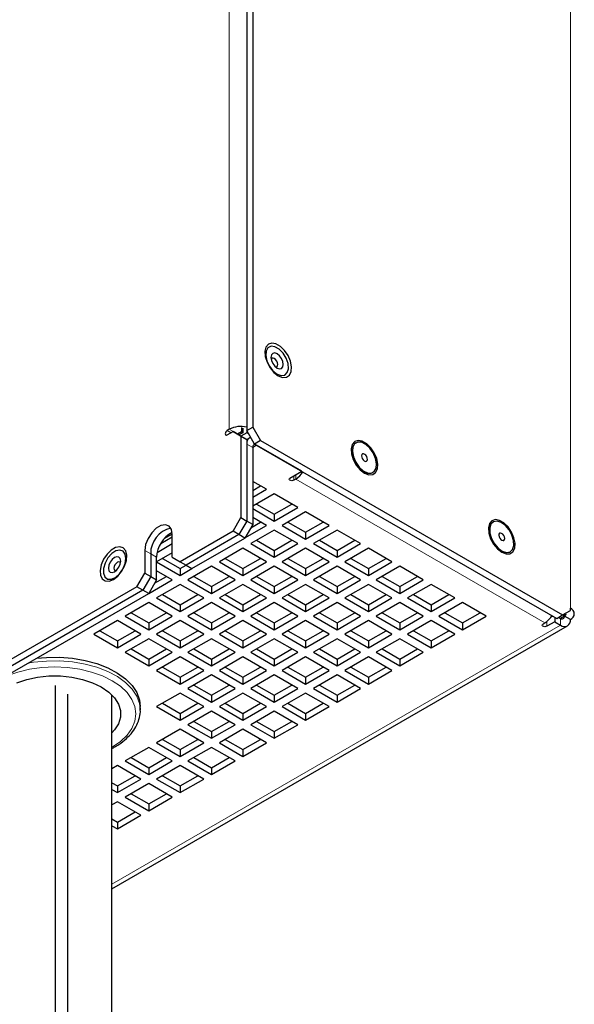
# Model space of a CAD drawing. Header units: millimetres. Extents: x 5 to 418, y 2 to 292.
# Tile 8 of 14: x 356 to 383, y 104 to 151. Entities that reach past the tile are written whole.
import ezdxf

# ---------------------------------------------------------------- set-up
doc = ezdxf.new("R2010")
doc.units = ezdxf.units.MM

msp = doc.modelspace()

# ---------------------------------------------------------------- linework, layer by layer
at = {"color": 7, "linetype": 'Continuous', "lineweight": 18}
for p, q in [((366.0556, 131.3623), (366.0556, 205.1776)), ((382.4607, 196.796), (382.4607, 122.7629)), ((366.1499, 131.199), (365.9614, 131.3079)), ((366.2725, 131.2372), (366.0556, 131.3623)), ((367.187, 130.4914), (366.9042, 130.6546)), ((367.187, 130.4914), (367.3756, 130.6002)), ((367.3756, 130.6005), (367.3756, 130.6002)), ((369.1669, 129.1307), (369.1669, 128.913)), ((369.2612, 129.1851), (369.2612, 128.9674)), ((381.2349, 122.0552), (369.2612, 128.9674)), ((362.0016, 125.5381), (362.2844, 125.3748)), ((362.5672, 125.2115), (362.2844, 125.3748)), ((381.9891, 122.2729), (381.9891, 121.9463)), ((382.1775, 122.3817), (382.1777, 122.3818)), ((382.1779, 122.4907), (382.1779, 122.3819)), ((382.1779, 122.3819), (382.4607, 122.2187)), ((360.4165, 109.4927), (381.9891, 121.9463)), ((381.3291, 122.1206), (381.3291, 121.8919))]:
    msp.add_line(p, q, dxfattribs=at)
at = {"color": 7, "linetype": 'Continuous', "lineweight": 25}
for p, q in [((366.9044, 192.2764), (366.9044, 131.308)), ((367.1872, 192.4396), (367.1872, 131.4713)), ((366.0556, 131.3623), (365.9614, 131.3079)), ((365.9614, 131.0902), (366.2442, 131.2534)), ((366.6213, 131.0357), (366.2442, 131.2534)), ((366.2442, 131.2534), (366.527, 131.0902)), ((366.6496, 131.2371), (366.461, 131.1283)), ((366.7156, 131.199), (366.527, 131.0902)), ((366.904, 131.1989), (366.6213, 131.0357)), ((366.6496, 131.4549), (366.6496, 131.2371)), ((366.7156, 131.199), (366.6496, 131.2371)), ((366.7156, 131.4168), (366.7156, 131.199)), ((366.904, 131.4167), (366.904, 131.1989)), ((366.999, 131.1441), (366.904, 131.1989)), ((366.9044, 131.308), (367.1872, 131.4713)), ((367.2815, 130.6548), (366.9044, 131.308)), ((367.1872, 131.4713), (367.5643, 130.8181)), ((366.527, 131.0902), (366.9042, 130.8724)), ((366.6213, 131.0357), (366.6213, 127.1163)), ((366.9042, 130.8724), (366.6213, 131.0357)), ((367.0423, 130.9599), (366.8974, 130.8763)), ((366.9042, 130.8724), (366.9042, 126.953)), ((367.5643, 130.8181), (367.2815, 130.6548)), ((367.5643, 130.8181), (382.0836, 122.4363)), ((372.1479, 130.7179), (372.1415, 130.7142)), ((366.9042, 130.6546), (366.9042, 126.953)), ((367.187, 130.4914), (367.187, 126.7897)), ((367.2815, 130.6548), (381.8007, 122.273)), ((369.544, 129.3484), (367.3756, 130.6002)), ((368.9783, 129.0219), (369.544, 129.3484)), ((369.544, 129.3486), (369.544, 129.3484)), ((372.9681, 129.2824), (372.9745, 129.2861)), ((367.847, 128.4776), (367.187, 128.8586)), ((369.2612, 128.9674), (369.1669, 128.913)), ((367.187, 128.4232), (367.5641, 128.6409)), ((367.187, 128.0966), (367.847, 128.4776)), ((368.2241, 128.2599), (367.187, 127.6612)), ((369.3555, 127.6068), (368.2241, 128.2599)), ((367.187, 127.5523), (368.2241, 126.9536)), ((367.3756, 127.7701), (368.2241, 127.2802)), ((368.2241, 127.2802), (369.0726, 127.7701)), ((368.2241, 126.9536), (369.3555, 127.6068)), ((369.7326, 127.389), (368.6012, 126.7359)), ((370.864, 126.7359), (369.7326, 127.389)), ((366.2442, 126.4631), (366.6213, 127.1163)), ((366.9042, 126.953), (366.527, 126.2998)), ((366.6213, 127.1163), (366.9042, 126.953)), ((367.187, 126.7897), (366.9042, 126.953)), ((367.0933, 126.6275), (367.5641, 126.8992)), ((367.847, 126.7359), (367.187, 127.1169)), ((368.2241, 127.2802), (368.2241, 126.9536)), ((368.8841, 126.8992), (369.7326, 126.4094)), ((369.7326, 126.4094), (370.5811, 126.8992)), ((378.7476, 126.908), (378.7412, 126.9043)), ((366.2442, 126.4631), (363.6986, 124.9935)), ((366.527, 126.2998), (366.2442, 126.4631)), ((367.187, 126.7897), (366.8099, 126.1365)), ((366.8105, 126.1376), (367.847, 126.7359)), ((368.2241, 126.5182), (367.0927, 125.8651)), ((369.3555, 125.8651), (368.2241, 126.5182)), ((368.6012, 126.7359), (369.7326, 126.0828)), ((369.7326, 126.0828), (370.864, 126.7359)), ((371.2411, 126.5182), (370.1097, 125.8651)), ((372.3725, 125.8651), (371.2411, 126.5182)), ((362.7657, 125.8708), (363.3215, 126.1917)), ((363.3212, 126.3221), (362.9214, 126.0913)), ((363.3215, 125.2113), (363.3215, 126.3)), ((366.527, 126.2998), (363.9815, 124.8303)), ((364.2643, 124.667), (366.8099, 126.1365)), ((366.8099, 126.1365), (366.527, 126.2998)), ((367.3756, 126.0284), (368.2241, 125.5386)), ((368.2241, 125.5386), (369.0726, 126.0284)), ((369.7326, 126.4094), (369.7326, 126.0828)), ((370.3926, 126.0284), (371.2411, 125.5386)), ((371.2411, 125.5386), (372.0896, 126.0284)), ((362.0016, 125.5381), (362.0016, 124.4493)), ((362.5949, 125.4456), (363.3215, 125.8651)), ((366.7156, 125.6474), (365.5842, 124.9942)), ((367.847, 124.9942), (366.7156, 125.6474)), ((367.0927, 125.8651), (368.2241, 125.212)), ((368.2241, 125.212), (369.3555, 125.8651)), ((368.2241, 125.5386), (368.2241, 125.212)), ((369.7326, 125.6474), (368.6012, 124.9942)), ((370.864, 124.9942), (369.7326, 125.6474)), ((370.1097, 125.8651), (371.2411, 125.212)), ((371.2411, 125.212), (372.3725, 125.8651)), ((371.2411, 125.5386), (371.2411, 125.212)), ((372.7496, 125.6474), (371.6182, 124.9942)), ((373.881, 124.9942), (372.7496, 125.6474)), ((379.5678, 125.4725), (379.5742, 125.4762)), ((362.2844, 125.3748), (362.2844, 124.2861)), ((363.3215, 125.4297), (362.5672, 124.9942)), ((362.5672, 124.1228), (362.5672, 125.2115)), ((362.8501, 125.1576), (363.6986, 124.6677)), ((363.3215, 125.2113), (363.6986, 124.9935)), ((365.8671, 125.1576), (366.7156, 124.6677)), ((366.7156, 124.6677), (367.5641, 125.1576)), ((368.8841, 125.1576), (369.7326, 124.6677)), ((369.7326, 124.6677), (370.5811, 125.1576)), ((371.9011, 125.1576), (372.7496, 124.6677)), ((372.7496, 124.6677), (373.5981, 125.1576)), ((362.5672, 124.9942), (363.6986, 124.3411)), ((363.3215, 124.1234), (362.5672, 124.5588)), ((363.6986, 124.9935), (363.9815, 124.8303)), ((363.6986, 124.6677), (363.9808, 124.8306)), ((363.6986, 124.6677), (363.6986, 124.3411)), ((363.6986, 124.3411), (364.2637, 124.6673)), ((363.9815, 124.8303), (364.2643, 124.667)), ((365.2071, 124.7765), (364.0757, 124.1234)), ((366.3385, 124.1234), (365.2071, 124.7765)), ((365.5842, 124.9942), (366.7156, 124.3411)), ((366.7156, 124.3411), (367.847, 124.9942)), ((366.7156, 124.6677), (366.7156, 124.3411)), ((368.2241, 124.7765), (367.0927, 124.1234)), ((369.3555, 124.1234), (368.2241, 124.7765)), ((368.6012, 124.9942), (369.7326, 124.3411)), ((369.7326, 124.3411), (370.864, 124.9942)), ((369.7326, 124.6677), (369.7326, 124.3411)), ((371.2411, 124.7765), (370.1097, 124.1234)), ((372.3725, 124.1234), (371.2411, 124.7765)), ((371.6182, 124.9942), (372.7496, 124.3411)), ((372.7496, 124.3411), (373.881, 124.9942)), ((372.7496, 124.6677), (372.7496, 124.3411)), ((374.2581, 124.7765), (373.1267, 124.1234)), ((375.3894, 124.1234), (374.2581, 124.7765)), ((361.6244, 123.7961), (362.0016, 124.4493)), ((362.2844, 124.2861), (361.9073, 123.6329)), ((362.0016, 124.4493), (362.2844, 124.2861)), ((362.5672, 124.1228), (362.1901, 123.4696)), ((362.1907, 123.4706), (363.3215, 124.1234)), ((362.2844, 124.2861), (362.5672, 124.1228)), ((362.4736, 123.9605), (363.0386, 124.2867)), ((364.0757, 124.1234), (365.2071, 123.4703)), ((364.3586, 124.2867), (365.2071, 123.7969)), ((365.2071, 123.7969), (366.0556, 124.2867)), ((365.2071, 123.4703), (366.3385, 124.1234)), ((367.0927, 124.1234), (368.2241, 123.4703)), ((367.3756, 124.2867), (368.2241, 123.7969)), ((368.2241, 123.7969), (369.0726, 124.2867)), ((368.2241, 123.4703), (369.3555, 124.1234)), ((370.1097, 124.1234), (371.2411, 123.4703)), ((370.3926, 124.2867), (371.2411, 123.7969)), ((371.2411, 123.7969), (372.0896, 124.2867)), ((371.2411, 123.4703), (372.3725, 124.1234)), ((373.1267, 124.1234), (374.2581, 123.4703)), ((373.4096, 124.2867), (374.2581, 123.7969)), ((374.2581, 123.7969), (375.1066, 124.2867)), ((374.2581, 123.4703), (375.3894, 124.1234)), ((361.6244, 123.7961), (340.1284, 111.3867)), ((361.9073, 123.6329), (340.4112, 111.2235)), ((361.9073, 123.6329), (361.6244, 123.7961)), ((362.1901, 123.4696), (361.9073, 123.6329)), ((363.6986, 123.9057), (362.5672, 123.2526)), ((364.83, 123.2526), (363.6986, 123.9057)), ((365.2071, 123.7969), (365.2071, 123.4703)), ((366.7156, 123.9057), (365.5842, 123.2526)), ((367.847, 123.2526), (366.7156, 123.9057)), ((368.2241, 123.7969), (368.2241, 123.4703)), ((369.7326, 123.9057), (368.6012, 123.2526)), ((370.864, 123.2526), (369.7326, 123.9057)), ((371.2411, 123.7969), (371.2411, 123.4703)), ((372.7496, 123.9057), (371.6182, 123.2526)), ((373.881, 123.2526), (372.7496, 123.9057)), ((374.2581, 123.7969), (374.2581, 123.4703)), ((375.7666, 123.9057), (374.6352, 123.2526)), ((376.8979, 123.2526), (375.7666, 123.9057)), ((340.6941, 111.0602), (362.1901, 123.4696)), ((362.5672, 123.2526), (363.6986, 122.5994)), ((362.8501, 123.4159), (363.6986, 122.9261)), ((363.6986, 122.9261), (364.5471, 123.4159)), ((363.6986, 122.5994), (364.83, 123.2526)), ((365.5842, 123.2526), (366.7156, 122.5994)), ((365.8671, 123.4159), (366.7156, 122.9261)), ((366.7156, 122.9261), (367.5641, 123.4159)), ((366.7156, 122.5994), (367.847, 123.2526)), ((368.6012, 123.2526), (369.7326, 122.5994)), ((368.8841, 123.4159), (369.7326, 122.9261)), ((369.7326, 122.9261), (370.5811, 123.4159)), ((369.7326, 122.5994), (370.864, 123.2526)), ((371.6182, 123.2526), (372.7496, 122.5994)), ((371.9011, 123.4159), (372.7496, 122.9261)), ((372.7496, 122.9261), (373.5981, 123.4159)), ((372.7496, 122.5994), (373.881, 123.2526)), ((374.6352, 123.2526), (375.7666, 122.5994)), ((374.9181, 123.4159), (375.7666, 122.9261)), ((375.7666, 122.9261), (376.6151, 123.4159)), ((375.7666, 122.5994), (376.8979, 123.2526)), ((362.1901, 123.0349), (361.0587, 122.3817)), ((363.3215, 122.3817), (362.1901, 123.0349)), ((363.6986, 122.9261), (363.6986, 122.5994)), ((365.2071, 123.0349), (364.0757, 122.3817)), ((366.3385, 122.3817), (365.2071, 123.0349)), ((366.7156, 122.9261), (366.7156, 122.5994)), ((368.2241, 123.0349), (367.0927, 122.3817)), ((369.3555, 122.3817), (368.2241, 123.0349)), ((369.7326, 122.9261), (369.7326, 122.5994)), ((371.2411, 123.0349), (370.1097, 122.3817)), ((372.3725, 122.3817), (371.2411, 123.0349)), ((372.7496, 122.9261), (372.7496, 122.5994)), ((374.2581, 123.0349), (373.1267, 122.3817)), ((375.3894, 122.3817), (374.2581, 123.0349)), ((375.7666, 122.9261), (375.7666, 122.5994)), ((377.2751, 123.0349), (376.1437, 122.3817)), ((378.4064, 122.3817), (377.2751, 123.0349)), ((382.0836, 122.4363), (382.4607, 122.6541)), ((382.4607, 122.6541), (382.4607, 122.7629)), ((360.6816, 122.164), (359.5503, 121.5109)), ((361.813, 121.5109), (360.6816, 122.164)), ((361.0587, 122.3817), (362.1901, 121.7286)), ((361.3416, 122.545), (362.1901, 122.0552)), ((362.1901, 122.0552), (363.0386, 122.545)), ((362.1901, 121.7286), (363.3215, 122.3817)), ((363.6986, 122.164), (362.5672, 121.5109)), ((364.83, 121.5109), (363.6986, 122.164)), ((364.0757, 122.3817), (365.2071, 121.7286)), ((364.3586, 122.545), (365.2071, 122.0552)), ((365.2071, 122.0552), (366.0556, 122.545)), ((365.2071, 121.7286), (366.3385, 122.3817)), ((366.7156, 122.164), (365.5842, 121.5109)), ((367.847, 121.5109), (366.7156, 122.164)), ((367.0927, 122.3817), (368.2241, 121.7286)), ((367.3756, 122.545), (368.2241, 122.0552)), ((368.2241, 122.0552), (369.0726, 122.545)), ((368.2241, 121.7286), (369.3555, 122.3817)), ((369.7326, 122.164), (368.6012, 121.5109)), ((370.864, 121.5109), (369.7326, 122.164)), ((370.1097, 122.3817), (371.2411, 121.7286)), ((370.3926, 122.545), (371.2411, 122.0552)), ((371.2411, 122.0552), (372.0896, 122.545)), ((371.2411, 121.7286), (372.3725, 122.3817)), ((372.7496, 122.164), (371.6182, 121.5109)), ((373.881, 121.5109), (372.7496, 122.164)), ((373.1267, 122.3817), (374.2581, 121.7286)), ((373.4096, 122.545), (374.2581, 122.0552)), ((374.2581, 122.0552), (375.1066, 122.545)), ((374.2581, 121.7286), (375.3894, 122.3817)), ((375.7666, 122.164), (374.6352, 121.5109)), ((376.8979, 121.5109), (375.7666, 122.164)), ((376.1437, 122.3817), (377.2751, 121.7286)), ((376.4266, 122.545), (377.2751, 122.0552)), ((377.2751, 122.0552), (378.1235, 122.545)), ((377.2751, 121.7286), (378.4064, 122.3817)), ((381.6121, 122.3819), (381.5177, 122.3274)), ((381.7063, 122.3275), (381.7063, 122.1096)), ((381.8007, 122.273), (382.0836, 122.4363)), ((381.8949, 122.3273), (381.9891, 122.2729)), ((382.1775, 122.3817), (381.9891, 122.2729)), ((382.1775, 122.3817), (382.0833, 122.4361)), ((382.1775, 122.4905), (382.1775, 122.3817)), ((382.1777, 122.3818), (382.1779, 122.3819)), ((382.4605, 122.2185), (382.1777, 122.3818)), ((382.4605, 122.2185), (382.4607, 122.2187)), ((360.4165, 109.2673), (382.3224, 121.9133)), ((362.1901, 122.0552), (362.1901, 121.7286)), ((365.2071, 122.0552), (365.2071, 121.7286)), ((368.2241, 122.0552), (368.2241, 121.7286)), ((371.2411, 122.0552), (371.2411, 121.7286)), ((374.2581, 122.0552), (374.2581, 121.7286)), ((377.2751, 122.0552), (377.2751, 121.7286)), ((381.1406, 122.0007), (381.2349, 122.0552)), ((381.7063, 122.1096), (381.3291, 121.8919)), ((381.7063, 122.1096), (381.9891, 121.9463)), ((359.5503, 121.5109), (360.6816, 120.8578)), ((359.8331, 121.6742), (360.6816, 121.1844)), ((360.6816, 121.1844), (361.5301, 121.6742)), ((360.6816, 120.8578), (361.813, 121.5109)), ((362.1901, 121.2932), (361.0587, 120.6401)), ((363.3215, 120.6401), (362.1901, 121.2932)), ((362.5672, 121.5109), (363.6986, 120.8578)), ((362.8501, 121.6742), (363.6986, 121.1844)), ((363.6986, 121.1844), (364.5471, 121.6742)), ((363.6986, 120.8578), (364.83, 121.5109)), ((365.2071, 121.2932), (364.0757, 120.6401)), ((366.3385, 120.6401), (365.2071, 121.2932)), ((365.5842, 121.5109), (366.7156, 120.8578)), ((365.8671, 121.6742), (366.7156, 121.1844)), ((366.7156, 121.1844), (367.5641, 121.6742)), ((366.7156, 120.8578), (367.847, 121.5109)), ((368.2241, 121.2932), (367.0927, 120.6401)), ((369.3555, 120.6401), (368.2241, 121.2932)), ((368.6012, 121.5109), (369.7326, 120.8578)), ((368.8841, 121.6742), (369.7326, 121.1844)), ((369.7326, 121.1844), (370.5811, 121.6742)), ((369.7326, 120.8578), (370.864, 121.5109)), ((371.2411, 121.2932), (370.1097, 120.6401)), ((372.3725, 120.6401), (371.2411, 121.2932)), ((371.6182, 121.5109), (372.7496, 120.8578)), ((371.9011, 121.6742), (372.7496, 121.1844)), ((372.7496, 121.1844), (373.5981, 121.6742)), ((372.7496, 120.8578), (373.881, 121.5109)), ((374.2581, 121.2932), (373.1267, 120.6401)), ((375.3894, 120.6401), (374.2581, 121.2932)), ((374.6352, 121.5109), (375.7666, 120.8578)), ((374.9181, 121.6742), (375.7666, 121.1844)), ((375.7666, 121.1844), (376.6151, 121.6742)), ((375.7666, 120.8578), (376.8979, 121.5109)), ((360.6816, 121.1844), (360.6816, 120.8578)), ((361.3416, 120.8034), (362.1901, 120.3136)), ((362.1901, 120.3136), (363.0386, 120.8034)), ((363.6986, 121.1844), (363.6986, 120.8578)), ((364.3586, 120.8034), (365.2071, 120.3136)), ((365.2071, 120.3136), (366.0556, 120.8034)), ((366.7156, 121.1844), (366.7156, 120.8578)), ((367.3756, 120.8034), (368.2241, 120.3136)), ((368.2241, 120.3136), (369.0726, 120.8034)), ((369.7326, 121.1844), (369.7326, 120.8578)), ((370.3926, 120.8034), (371.2411, 120.3136)), ((371.2411, 120.3136), (372.0896, 120.8034)), ((372.7496, 121.1844), (372.7496, 120.8578)), ((373.4096, 120.8034), (374.2581, 120.3136)), ((374.2581, 120.3136), (375.1066, 120.8034)), ((375.7666, 121.1844), (375.7666, 120.8578)), ((361.0587, 120.6401), (362.1901, 119.9869)), ((362.1901, 119.9869), (363.3215, 120.6401)), ((362.1901, 120.3136), (362.1901, 119.9869)), ((363.6986, 120.4224), (362.5672, 119.7692)), ((364.83, 119.7692), (363.6986, 120.4224)), ((364.0757, 120.6401), (365.2071, 119.9869)), ((365.2071, 119.9869), (366.3385, 120.6401)), ((365.2071, 120.3136), (365.2071, 119.9869)), ((366.7156, 120.4224), (365.5842, 119.7692)), ((367.847, 119.7692), (366.7156, 120.4224)), ((367.0927, 120.6401), (368.2241, 119.9869)), ((368.2241, 119.9869), (369.3555, 120.6401)), ((368.2241, 120.3136), (368.2241, 119.9869)), ((369.7326, 120.4224), (368.6012, 119.7692)), ((370.864, 119.7692), (369.7326, 120.4224)), ((370.1097, 120.6401), (371.2411, 119.9869)), ((371.2411, 119.9869), (372.3725, 120.6401)), ((371.2411, 120.3136), (371.2411, 119.9869)), ((372.7496, 120.4224), (371.6182, 119.7692)), ((373.881, 119.7692), (372.7496, 120.4224)), ((373.1267, 120.6401), (374.2581, 119.9869)), ((374.2581, 119.9869), (375.3894, 120.6401)), ((374.2581, 120.3136), (374.2581, 119.9869)), ((362.8501, 119.9325), (363.6986, 119.4427)), ((363.6986, 119.4427), (364.5471, 119.9325)), ((365.8671, 119.9325), (366.7156, 119.4427)), ((366.7156, 119.4427), (367.5641, 119.9325)), ((368.8841, 119.9325), (369.7326, 119.4427)), ((369.7326, 119.4427), (370.5811, 119.9325)), ((371.9011, 119.9325), (372.7496, 119.4427)), ((372.7496, 119.4427), (373.5981, 119.9325)), ((362.5672, 119.7692), (363.6986, 119.1161)), ((363.6986, 119.1161), (364.83, 119.7692)), ((363.6986, 119.4427), (363.6986, 119.1161)), ((365.2071, 119.5515), (364.0757, 118.8984)), ((366.3385, 118.8984), (365.2071, 119.5515)), ((365.5842, 119.7692), (366.7156, 119.1161)), ((366.7156, 119.1161), (367.847, 119.7692)), ((366.7156, 119.4427), (366.7156, 119.1161)), ((368.2241, 119.5515), (367.0927, 118.8984)), ((369.3555, 118.8984), (368.2241, 119.5515)), ((368.6012, 119.7692), (369.7326, 119.1161)), ((369.7326, 119.1161), (370.864, 119.7692)), ((369.7326, 119.4427), (369.7326, 119.1161)), ((371.2411, 119.5515), (370.1097, 118.8984)), ((372.3725, 118.8984), (371.2411, 119.5515)), ((371.6182, 119.7692), (372.7496, 119.1161)), ((372.7496, 119.1161), (373.881, 119.7692)), ((372.7496, 119.4427), (372.7496, 119.1161)), ((357.7119, 95.4158), (357.7119, 119.0515)), ((364.0757, 118.8984), (365.2071, 118.2453)), ((364.3586, 119.0617), (365.2071, 118.5719)), ((365.2071, 118.5719), (366.0556, 119.0617)), ((365.2071, 118.2453), (366.3385, 118.8984)), ((367.0927, 118.8984), (368.2241, 118.2453)), ((367.3756, 119.0617), (368.2241, 118.5719)), ((368.2241, 118.5719), (369.0726, 119.0617)), ((368.2241, 118.2453), (369.3555, 118.8984)), ((370.1097, 118.8984), (371.2411, 118.2453)), ((370.3926, 119.0617), (371.2411, 118.5719)), ((371.2411, 118.5719), (372.0896, 119.0617)), ((371.2411, 118.2453), (372.3725, 118.8984)), ((358.2832, 118.6332), (358.2832, 95.1918)), ((360.4165, 94.7543), (360.4165, 118.5914)), ((363.6986, 118.6807), (362.5672, 118.0276)), ((364.83, 118.0276), (363.6986, 118.6807)), ((365.2071, 118.5719), (365.2071, 118.2453)), ((366.7156, 118.6807), (365.5842, 118.0276)), ((367.847, 118.0276), (366.7156, 118.6807)), ((368.2241, 118.5719), (368.2241, 118.2453)), ((369.7326, 118.6807), (368.6012, 118.0276)), ((370.864, 118.0276), (369.7326, 118.6807)), ((371.2411, 118.5719), (371.2411, 118.2453)), ((361.7802, 117.9642), (361.7846, 117.8534)), ((361.7846, 117.8534), (361.7846, 118.0276)), ((362.5672, 118.0276), (363.6986, 117.3744)), ((362.8501, 118.1909), (363.6986, 117.7011)), ((363.6986, 117.7011), (364.5471, 118.1909)), ((363.6986, 117.3744), (364.83, 118.0276)), ((365.5842, 118.0276), (366.7156, 117.3744)), ((365.8671, 118.1909), (366.7156, 117.7011)), ((366.7156, 117.7011), (367.5641, 118.1909)), ((366.7156, 117.3744), (367.847, 118.0276)), ((368.6012, 118.0276), (369.7326, 117.3744)), ((368.8841, 118.1909), (369.7326, 117.7011)), ((369.7326, 117.7011), (370.5811, 118.1909)), ((369.7326, 117.3744), (370.864, 118.0276)), ((363.6986, 117.7011), (363.6986, 117.3744)), ((365.2071, 117.8099), (364.0757, 117.1567)), ((366.3385, 117.1567), (365.2071, 117.8099)), ((366.7156, 117.7011), (366.7156, 117.3744)), ((368.2241, 117.8099), (367.0927, 117.1567)), ((369.3555, 117.1567), (368.2241, 117.8099)), ((369.7326, 117.7011), (369.7326, 117.3744)), ((364.0757, 117.1567), (365.2071, 116.5036)), ((364.3586, 117.32), (365.2071, 116.8302)), ((365.2071, 116.8302), (366.0556, 117.32)), ((365.2071, 116.5036), (366.3385, 117.1567)), ((367.0927, 117.1567), (368.2241, 116.5036)), ((367.3756, 117.32), (368.2241, 116.8302)), ((368.2241, 116.8302), (369.0726, 117.32)), ((368.2241, 116.5036), (369.3555, 117.1567)), ((363.6986, 116.939), (362.5672, 116.2859)), ((364.83, 116.2859), (363.6986, 116.939)), ((365.2071, 116.8302), (365.2071, 116.5036)), ((366.7156, 116.939), (365.5842, 116.2859)), ((367.847, 116.2859), (366.7156, 116.939)), ((368.2241, 116.8302), (368.2241, 116.5036)), ((362.1901, 116.0682), (361.0587, 115.4151)), ((363.3215, 115.4151), (362.1901, 116.0682)), ((362.5672, 116.2859), (363.6986, 115.6328)), ((362.8501, 116.4492), (363.6986, 115.9594)), ((363.6986, 115.9594), (364.5471, 116.4492)), ((363.6986, 115.6328), (364.83, 116.2859)), ((365.2071, 116.0682), (364.0757, 115.4151)), ((366.3385, 115.4151), (365.2071, 116.0682)), ((365.5842, 116.2859), (366.7156, 115.6328)), ((365.8671, 116.4492), (366.7156, 115.9594)), ((366.7156, 115.9594), (367.5641, 116.4492)), ((366.7156, 115.6328), (367.847, 116.2859)), ((361.3416, 115.5784), (362.1901, 115.0885)), ((362.1901, 115.0885), (363.0386, 115.5784)), ((363.6986, 115.9594), (363.6986, 115.6328)), ((364.3586, 115.5784), (365.2071, 115.0885)), ((365.2071, 115.0885), (366.0556, 115.5784)), ((366.7156, 115.9594), (366.7156, 115.6328)), ((360.6816, 115.1973), (360.4165, 115.0443)), ((361.813, 114.5442), (360.6816, 115.1973)), ((361.0587, 115.4151), (362.1901, 114.7619)), ((362.1901, 114.7619), (363.3215, 115.4151)), ((362.1901, 115.0885), (362.1901, 114.7619)), ((363.6986, 115.1973), (362.5672, 114.5442)), ((364.83, 114.5442), (363.6986, 115.1973)), ((364.0757, 115.4151), (365.2071, 114.7619)), ((365.2071, 114.7619), (366.3385, 115.4151)), ((365.2071, 115.0885), (365.2071, 114.7619)), ((360.6816, 114.2177), (361.5301, 114.7075)), ((362.8501, 114.7075), (363.6986, 114.2177)), ((363.6986, 114.2177), (364.5471, 114.7075)), ((360.4165, 114.3708), (360.6816, 114.2177)), ((360.6816, 113.8911), (361.813, 114.5442)), ((360.6816, 114.2177), (360.6816, 113.8911)), ((362.1901, 114.3265), (361.0587, 113.6734)), ((363.3215, 113.6734), (362.1901, 114.3265)), ((362.5672, 114.5442), (363.6986, 113.8911)), ((363.6986, 113.8911), (364.83, 114.5442)), ((363.6986, 114.2177), (363.6986, 113.8911)), ((360.4165, 114.0441), (360.6816, 113.8911)), ((361.0587, 113.6734), (362.1901, 113.0203)), ((361.3416, 113.8367), (362.1901, 113.3469)), ((362.1901, 113.3469), (363.0386, 113.8367)), ((362.1901, 113.0203), (363.3215, 113.6734)), ((360.6816, 113.4557), (360.4165, 113.3026)), ((361.813, 112.8026), (360.6816, 113.4557)), ((362.1901, 113.3469), (362.1901, 113.0203)), ((360.6816, 112.476), (361.5301, 112.9659)), ((360.6816, 112.1494), (361.813, 112.8026)), ((360.4165, 112.6291), (360.6816, 112.476)), ((360.4165, 112.3025), (360.6816, 112.1494)), ((360.6816, 112.476), (360.6816, 112.1494))]:
    msp.add_line(p, q, dxfattribs=at)
at = {"color": 7, "linetype": 'Continuous', "lineweight": 25, "flags": 128}
for points in [[(368.2047, 134.1031), (368.4128, 133.9428), (368.621, 133.8627), (368.8066, 133.8716), (368.9496, 133.9683), (369.0343, 134.1426), (369.0518, 134.3754), (369, 134.6416), (368.8845, 134.9122), (368.718, 135.1581), (368.5184, 135.3524), (368.3073, 135.4743), (368.1077, 135.5104), (367.9412, 135.4568), (367.8257, 135.3194), (367.7739, 135.1131), (367.7914, 134.8601), (367.8761, 134.588), (368.0191, 134.3262), (368.2047, 134.1031)], [(368.1609, 134.1769), (368.3584, 134.0202), (368.556, 133.9488), (368.7268, 133.9724), (368.8479, 134.0876), (368.9029, 134.2791), (368.8844, 134.5209), (368.7948, 134.7803), (368.6463, 135.0224), (368.4589, 135.2144), (368.2579, 135.3304), (368.0705, 135.3547), (367.922, 135.2841), (367.8325, 135.1281), (367.8139, 134.9077), (367.8689, 134.6528), (367.99, 134.3977), (368.1609, 134.1769)], [(368.2448, 134.4004), (368.3584, 134.3087), (368.4721, 134.2692), (368.5684, 134.288), (368.6328, 134.362), (368.6554, 134.4802), (368.6328, 134.6245), (368.5684, 134.773), (368.4721, 134.9029), (368.3584, 134.9946), (368.2448, 135.0341), (368.1484, 135.0154), (368.084, 134.9413), (368.0614, 134.8231), (368.084, 134.6788), (368.1484, 134.5304), (368.2448, 134.4004)], [(368.2825, 134.3639), (368.2896, 134.363), (368.3431, 134.3734), (368.3789, 134.4146), (368.3914, 134.4802), (368.3789, 134.5604), (368.3431, 134.6429), (368.2896, 134.7151), (368.2264, 134.766), (368.1633, 134.788), (368.1098, 134.7776), (368.074, 134.7364), (368.0713, 134.7299)], [(365.9614, 131.3079), (365.9253, 131.2788), (365.8947, 131.2375), (365.8743, 131.1904), (365.8671, 131.1446), (365.8743, 131.1071), (365.8947, 131.0836), (365.9253, 131.0776), (365.9614, 131.0902)], [(372.353, 129.422), (372.5612, 129.2617), (372.7694, 129.1816), (372.955, 129.1904), (373.0979, 129.2872), (373.1827, 129.4615), (373.2001, 129.6943), (373.1483, 129.9604), (373.0329, 130.2311), (372.8663, 130.4769), (372.6667, 130.6713), (372.4557, 130.7931), (372.2561, 130.8292), (372.0895, 130.7757), (371.9741, 130.6383), (371.9223, 130.432), (371.9397, 130.179), (372.0245, 129.9069), (372.1674, 129.6451), (372.353, 129.422)], [(372.1415, 130.7142), (372.0827, 130.6689), (371.9933, 130.5101), (371.9716, 130.2895), (372.0202, 130.0339), (372.1333, 129.7739), (372.2973, 129.541), (372.4923, 129.3633), (372.6948, 129.2621), (372.8805, 129.2498), (372.9681, 129.2824)], [(372.9827, 130.2264), (372.8187, 130.4593), (372.6237, 130.637), (372.4212, 130.7382), (372.2355, 130.7505), (372.0891, 130.6726), (371.9997, 130.5138), (371.978, 130.2932), (372.0266, 130.0376), (372.1397, 129.7776), (372.3037, 129.5447), (372.4987, 129.367), (372.7012, 129.2658), (372.8869, 129.2535), (373.0333, 129.3314), (373.1227, 129.4902), (373.1444, 129.7107), (373.0958, 129.9664), (372.9827, 130.2264)], [(372.6674, 130.0486), (372.6235, 130.1126), (372.5702, 130.1598), (372.5155, 130.1829), (372.4678, 130.1785), (372.4343, 130.1472), (372.4201, 130.0938), (372.4274, 130.0265), (372.4551, 129.9554), (372.4989, 129.8914), (372.5522, 129.8442), (372.6069, 129.8211), (372.6547, 129.8255), (372.6882, 129.8568), (372.7023, 129.9101), (372.695, 129.9775), (372.6674, 130.0486)], [(369.1669, 128.913), (369.1236, 128.8963), (369.0726, 128.8905), (369.0216, 128.8963), (368.9783, 128.913), (368.9494, 128.938), (368.9393, 128.9674), (368.9494, 128.9969), (368.9783, 129.0219)], [(378.9527, 125.612), (379.1609, 125.4518), (379.369, 125.3717), (379.5546, 125.3805), (379.6976, 125.4773), (379.7824, 125.6516), (379.7998, 125.8844), (379.748, 126.1505), (379.6326, 126.4212), (379.466, 126.667), (379.2664, 126.8614), (379.0553, 126.9832), (378.8557, 127.0193), (378.6892, 126.9658), (378.5738, 126.8284), (378.5219, 126.6221), (378.5394, 126.3691), (378.6242, 126.097), (378.7671, 125.8352), (378.9527, 125.612)], [(378.7412, 126.9043), (378.6351, 126.798), (378.5747, 126.6091), (378.5842, 126.3695), (378.6624, 126.108), (378.8001, 125.8562), (378.9804, 125.6445), (379.1818, 125.4984), (379.3798, 125.4355), (379.5507, 125.4634), (379.5678, 125.4725)], [(379.3349, 126.736), (379.1336, 126.8821), (378.9355, 126.945), (378.7646, 126.9171), (378.6415, 126.8017), (378.5811, 126.6128), (378.5906, 126.3732), (378.6688, 126.1117), (378.8065, 125.8599), (378.9868, 125.6482), (379.1882, 125.5021), (379.3862, 125.4392), (379.5571, 125.4671), (379.6802, 125.5825), (379.7406, 125.7714), (379.7312, 126.011), (379.6529, 126.2725), (379.5153, 126.5243), (379.3349, 126.736)], [(363.3215, 126.3), (363.2817, 126.5377), (363.1671, 126.7008), (362.9915, 126.7695), (362.7761, 126.7357), (362.5469, 126.6034), (362.3315, 126.3886), (362.156, 126.1171), (362.0414, 125.8217), (362.0016, 125.5381)], [(379.2088, 126.318), (379.1543, 126.359), (379.1007, 126.3746), (379.0563, 126.3624), (379.0278, 126.3243), (379.0196, 126.266), (379.0329, 126.1965), (379.0657, 126.1263), (379.1129, 126.0661), (379.1675, 126.0251), (379.221, 126.0096), (379.2654, 126.0218), (379.2939, 126.0599), (379.3021, 126.1182), (379.2889, 126.1877), (379.2561, 126.2579), (379.2088, 126.318)], [(360.2849, 124.0646), (360.4931, 124.1446), (360.7012, 124.3049), (360.8868, 124.5281), (361.0298, 124.7899), (361.1146, 125.062), (361.132, 125.3149), (361.0802, 125.5213), (360.9647, 125.6587), (360.7982, 125.7122), (360.5986, 125.6761), (360.3875, 125.5543), (360.1879, 125.3599), (360.0214, 125.1141), (359.906, 124.8434), (359.8541, 124.5773), (359.8716, 124.3444), (359.9563, 124.1702), (360.0993, 124.0734), (360.2849, 124.0646)], [(360.9428, 124.6455), (361.0526, 124.9033), (361.0942, 125.1543), (361.0619, 125.3647), (360.9602, 125.5061), (360.8027, 125.5593), (360.6107, 125.5173), (360.4102, 125.3856), (360.2283, 125.182), (360.0895, 124.9341), (360.0125, 124.6753), (360.0078, 124.4405), (360.0759, 124.2616), (360.2078, 124.1626), (360.3855, 124.1569), (360.5851, 124.2453), (360.7797, 124.4159), (360.9428, 124.6455)], [(360.7574, 124.7321), (360.8218, 124.8805), (360.8445, 125.0249), (360.8219, 125.1431), (360.7576, 125.2172), (360.6613, 125.236), (360.5476, 125.1966), (360.434, 125.1049), (360.3376, 124.975), (360.2732, 124.8265), (360.2505, 124.6822), (360.2731, 124.564), (360.3374, 124.4899), (360.4337, 124.4711), (360.5474, 124.5105), (360.661, 124.6022), (360.7574, 124.7321)], [(360.8346, 124.9317), (360.8319, 124.9382), (360.7962, 124.9794), (360.7427, 124.9898), (360.6796, 124.9679), (360.6164, 124.917), (360.5629, 124.8448), (360.5271, 124.7623), (360.5145, 124.6822), (360.527, 124.6165), (360.5628, 124.5753), (360.6163, 124.5649), (360.6234, 124.5658)], [(381.3291, 121.8919), (381.2859, 121.8752), (381.2349, 121.8694), (381.1838, 121.8752), (381.1406, 121.8919), (381.1117, 121.9169), (381.1015, 121.9463), (381.1117, 121.9758), (381.1406, 122.0007)], [(356.7892, 120.3517), (357.2706, 120.3951), (357.9013, 120.4021), (358.5264, 120.3534), (359.1313, 120.2502), (359.7018, 120.0949), (360.2246, 119.8911), (360.6874, 119.6437), (361.0793, 119.3584), (361.3912, 119.0419), (361.6157, 118.7016), (361.7477, 118.3455), (361.7846, 118.0276)], [(355.8445, 119.1798), (356.3235, 119.3395), (356.8433, 119.4487), (357.3881, 119.5041), (357.9412, 119.5041), (358.486, 119.4487), (359.0057, 119.3395), (359.4848, 119.1798), (359.9085, 118.9745), (360.2641, 118.7299), (360.5407, 118.4534), (360.7298, 118.1533), (360.8259, 117.8388), (360.8259, 117.5195), (360.7298, 117.205), (360.5407, 116.905), (360.4165, 116.7669)]]:
    msp.add_lwpolyline(points, dxfattribs=at)
at = {"color": 7, "linetype": 'Continuous', "lineweight": 18, "flags": 128}
for points in [[(355.1469, 119.4036), (355.3684, 119.5037), (355.891, 119.6886), (356.4574, 119.8241), (357.0535, 119.9067), (357.6646, 119.9344), (358.2758, 119.9067), (358.8719, 119.8241), (359.4382, 119.6886), (359.9609, 119.5037), (360.4271, 119.2739), (360.8252, 119.0048), (361.1455, 118.703), (361.3801, 118.3761), (361.5232, 118.032), (361.5713, 117.6792), (361.5232, 117.3264), (361.3801, 116.9823), (361.1455, 116.6553), (360.8252, 116.3536), (360.4271, 116.0845)], [(356.3742, 120.1121), (356.6492, 120.1584), (357.2706, 120.2209), (357.9013, 120.2279), (358.5264, 120.1792), (359.1313, 120.076), (359.7018, 119.9207), (360.2246, 119.7169), (360.6874, 119.4695), (361.0793, 119.1842), (361.3912, 118.8677), (361.6157, 118.5274), (361.7477, 118.1713), (361.7802, 117.9642)]]:
    msp.add_lwpolyline(points, dxfattribs=at)
at = {"color": 7, "linetype": 'Continuous', "lineweight": 25}
for centre, radius, start, end in [((366.6231, 130.2629), 1.2372, 76.85862, 117.29932), ((367.2127, 130.6942), 0.3111, 112.64523, 187.31289), ((367.302, 130.51), 0.1165, 50.79698, 189.21389), ((368.739, 129.796), 0.9794, 302.22304, 330.8849), ((363.5076, 125.4119), 1.2238, 102.26636, 181.73614), ((363.9437, 125.1734), 1.377, 117.1409, 178.41375), ((382.3574, 122.4908), 0.2911, 290.78344, 69.21656), ((380.705, 122.891), 0.9896, 302.37418, 330.73408), ((382.0627, 122.3632), 0.1165, 230.79744, 9.2129), ((382.1731, 122.1719), 0.2911, 230.79673, 9.21392), ((382.1368, 122.4914), 0.1169, 290.57914, 19.59669)]:
    msp.add_arc(centre, radius, start, end, dxfattribs=at)
msp.add_open_spline([(360.4165, 116.0106), (360.4256, 116.0148), (360.4659, 116.0335), (360.5776, 116.0998), (360.8111, 116.2418), (361.1141, 116.4781), (361.41, 116.7943), (361.6288, 117.1385), (361.7543, 117.4998), (361.8001, 117.7853), (361.7763, 117.9404), (361.7709, 117.9756)], degree=3, knots=[0, 0, 0, 0, 0.0118367, 0.0526259, 0.1536365, 0.3357192, 0.5058687, 0.6648174, 0.8144574, 0.9578818, 1, 1, 1, 1], dxfattribs=at)

doc.saveas('drawing.dxf')
